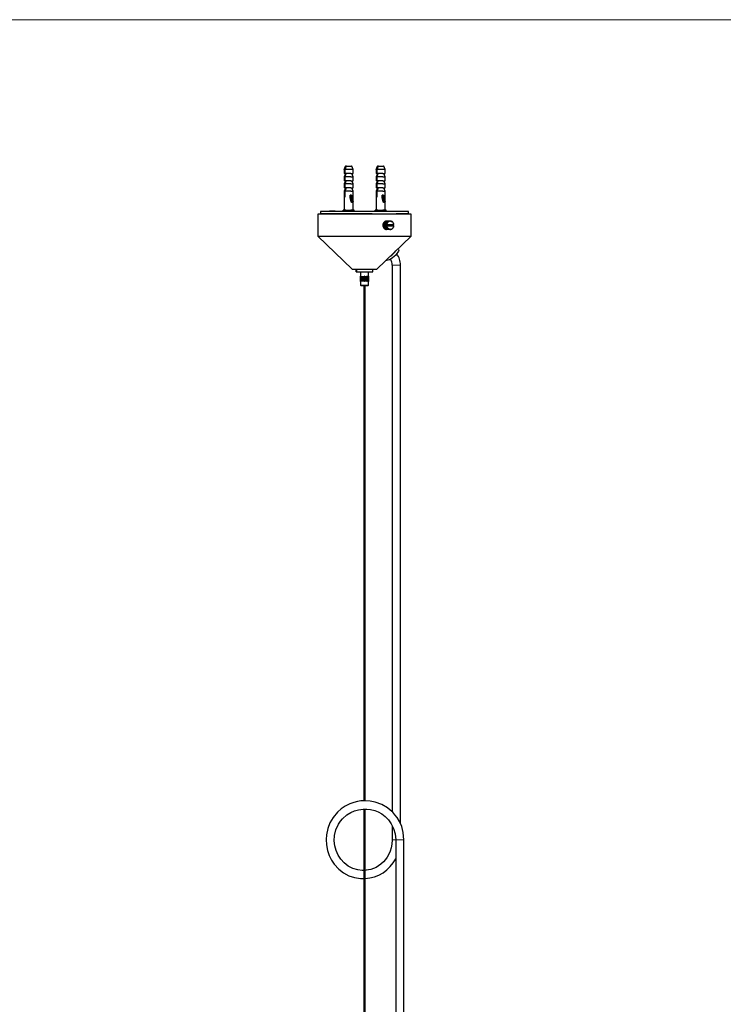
# Model space of a CAD drawing. Header units: millimetres. Extents: x 25 to 2075, y 25 to 1460.
# Tile 3 of 6: x 538 to 1050, y 742 to 1460. Entities that reach past the tile are written whole.
import ezdxf

# ---------------------------------------------------------------- set-up
doc = ezdxf.new("R2010")
doc.units = ezdxf.units.MM
doc.header["$LTSCALE"] = 5
doc.linetypes.add('PHANTOM', pattern=[12.7, 6.35, -1.27, 1.27, -1.27, 1.27, -1.27])

msp = doc.modelspace()

# ---------------------------------------------------------------- linework, layer by layer
at = {"color": 7, "linetype": 'Continuous', "lineweight": 18}
msp.add_line((2075, 1460), (25, 1460), dxfattribs=at)
at = {"color": 7, "linetype": 'Continuous', "lineweight": 25}
for p, q in [((774.76, 1353.25), (773.79, 1350.85)), ((773.79, 1350.85), (773.79, 1347.98)), ((773.95, 1350.85), (773.8, 1350.85)), ((773.95, 1350.85), (773.95, 1347.98)), ((774.49, 1347.98), (774.49, 1350.85)), ((774.83, 1353.25), (774.91, 1353.25)), ((775.34, 1353.25), (774.86, 1353.25)), ((774.91, 1353.25), (774.91, 1352)), ((775.45, 1353.25), (775.36, 1353.25)), ((775.45, 1353.25), (779.34, 1353.25)), ((779.37, 1353.25), (779.28, 1353.25)), ((780.4, 1350.85), (779.43, 1353.25)), ((780.4, 1347.98), (780.4, 1350.85)), ((798.06, 1353.25), (797.1, 1350.85)), ((797.1, 1350.85), (797.1, 1347.98)), ((797.26, 1350.85), (797.11, 1350.85)), ((797.26, 1350.85), (797.26, 1347.98)), ((797.8, 1347.98), (797.8, 1350.85)), ((798.13, 1353.25), (798.21, 1353.25)), ((798.64, 1353.25), (798.16, 1353.25)), ((798.21, 1353.25), (798.21, 1352)), ((798.75, 1353.25), (798.67, 1353.25)), ((798.75, 1353.25), (802.64, 1353.25)), ((802.67, 1353.25), (802.59, 1353.25)), ((803.71, 1350.85), (802.74, 1353.25)), ((803.71, 1347.98), (803.71, 1350.85)), ((774.76, 1347.98), (773.79, 1345.57)), ((773.79, 1345.57), (773.79, 1342.68)), ((774.76, 1342.68), (773.79, 1340.27)), ((773.95, 1347.98), (773.81, 1347.98)), ((773.95, 1342.68), (773.81, 1342.68)), ((773.95, 1345.57), (773.82, 1345.57)), ((774.83, 1347.98), (773.95, 1345.57)), ((774.49, 1347.98), (773.95, 1347.98)), ((773.95, 1345.57), (773.95, 1342.68)), ((774.83, 1342.68), (773.95, 1340.27)), ((774.49, 1342.68), (773.95, 1342.68)), ((774.49, 1345.57), (775.36, 1347.98)), ((778.65, 1347.98), (774.49, 1347.98)), ((774.49, 1342.68), (774.49, 1345.57)), ((778.65, 1345.57), (774.49, 1345.57)), ((774.49, 1340.27), (775.36, 1342.68)), ((778.65, 1342.68), (774.49, 1342.68)), ((774.91, 1347.98), (774.91, 1346.72)), ((774.91, 1342.68), (774.91, 1341.42)), ((778.65, 1347.98), (780.39, 1347.98)), ((778.65, 1345.57), (780.39, 1345.57)), ((778.65, 1342.68), (780.39, 1342.68)), ((780.4, 1345.57), (779.43, 1347.98)), ((780.4, 1340.27), (779.43, 1342.68)), ((780.4, 1342.68), (780.4, 1345.57)), ((798.06, 1347.98), (797.1, 1345.57)), ((797.1, 1345.57), (797.1, 1342.68)), ((798.06, 1342.68), (797.1, 1340.27)), ((797.26, 1347.98), (797.11, 1347.98)), ((797.26, 1342.68), (797.11, 1342.68)), ((797.26, 1345.57), (797.13, 1345.57)), ((798.13, 1347.98), (797.26, 1345.57)), ((797.8, 1347.98), (797.26, 1347.98)), ((797.26, 1345.57), (797.26, 1342.68)), ((798.13, 1342.68), (797.26, 1340.27)), ((797.8, 1342.68), (797.26, 1342.68)), ((797.8, 1345.57), (798.67, 1347.98)), ((801.96, 1347.98), (797.8, 1347.98)), ((801.96, 1345.57), (797.8, 1345.57)), ((797.8, 1342.68), (797.8, 1345.57)), ((797.8, 1340.27), (798.67, 1342.68)), ((801.96, 1342.68), (797.8, 1342.68)), ((798.21, 1347.98), (798.21, 1346.72)), ((798.21, 1342.68), (798.21, 1341.42)), ((801.96, 1347.98), (803.7, 1347.98)), ((801.96, 1345.57), (803.7, 1345.57)), ((801.96, 1342.68), (803.7, 1342.68)), ((803.71, 1345.57), (802.74, 1347.98)), ((803.71, 1340.27), (802.74, 1342.68)), ((803.71, 1342.68), (803.71, 1345.57)), ((773.79, 1340.27), (773.79, 1337.38)), ((774.76, 1337.38), (773.79, 1334.97)), ((773.79, 1334.97), (773.79, 1321.15)), ((773.95, 1337.38), (773.81, 1337.38)), ((773.95, 1340.27), (773.82, 1340.27)), ((773.95, 1334.97), (773.82, 1334.97)), ((773.95, 1340.27), (773.95, 1337.38)), ((774.83, 1337.38), (773.95, 1334.97)), ((774.49, 1337.38), (773.95, 1337.38)), ((773.95, 1334.97), (773.95, 1330.99)), ((774.49, 1337.38), (774.49, 1340.27)), ((778.65, 1340.27), (774.49, 1340.27)), ((774.49, 1334.97), (775.36, 1337.38)), ((778.65, 1337.38), (774.49, 1337.38)), ((774.49, 1330.99), (774.49, 1334.97)), ((778.65, 1334.97), (774.49, 1334.97)), ((774.91, 1337.38), (774.91, 1336.12)), ((778.65, 1340.27), (780.39, 1340.27)), ((778.65, 1337.38), (780.39, 1337.38)), ((778.65, 1334.97), (780.39, 1334.97)), ((780.4, 1334.97), (779.43, 1337.38)), ((780.4, 1337.38), (780.4, 1340.27)), ((780.4, 1321.15), (780.4, 1334.97)), ((797.1, 1340.27), (797.1, 1337.38)), ((798.06, 1337.38), (797.1, 1334.97)), ((797.1, 1334.97), (797.1, 1321.15)), ((797.26, 1337.38), (797.11, 1337.38)), ((797.26, 1340.27), (797.13, 1340.27)), ((797.26, 1334.97), (797.13, 1334.97)), ((797.26, 1340.27), (797.26, 1337.38)), ((798.13, 1337.38), (797.26, 1334.97)), ((797.8, 1337.38), (797.26, 1337.38)), ((797.26, 1334.97), (797.26, 1330.99)), ((797.8, 1337.38), (797.8, 1340.27)), ((801.96, 1340.27), (797.8, 1340.27)), ((797.8, 1334.97), (798.67, 1337.38)), ((801.96, 1337.38), (797.8, 1337.38)), ((797.8, 1330.99), (797.8, 1334.97)), ((801.96, 1334.97), (797.8, 1334.97)), ((798.21, 1337.38), (798.21, 1336.12)), ((801.96, 1340.27), (803.7, 1340.27)), ((801.96, 1337.38), (803.7, 1337.38)), ((801.96, 1334.97), (803.7, 1334.97)), ((803.71, 1334.97), (802.74, 1337.38)), ((803.71, 1337.38), (803.71, 1340.27)), ((803.71, 1321.15), (803.71, 1334.97)), ((773.95, 1330.99), (774.49, 1330.99)), ((778.19, 1330.15), (778.19, 1332.15)), ((778.19, 1332.15), (779.39, 1327.75)), ((778.98, 1327.25), (778.19, 1330.15)), ((779.08, 1332.15), (780.27, 1327.75)), ((797.26, 1330.99), (797.8, 1330.99)), ((801.5, 1330.15), (801.5, 1332.15)), ((801.5, 1332.15), (802.7, 1327.75)), ((802.29, 1327.25), (801.5, 1330.15)), ((802.38, 1332.15), (803.58, 1327.75)), ((763.44, 1320.69), (766.01, 1320.69)), ((766.01, 1320.69), (766.94, 1320.69)), ((772.97, 1321.15), (772.97, 1320.19)), ((779.18, 1327), (780.07, 1327)), ((781.22, 1320.19), (781.22, 1321.15)), ((796.28, 1321.15), (796.28, 1320.19)), ((802.49, 1327), (803.37, 1327)), ((804.53, 1320.19), (804.53, 1321.15)), ((754.63, 1318.19), (754.63, 1302.19)), ((804.64, 1318.19), (754.63, 1318.19)), ((756.63, 1320.19), (756.63, 1318.69)), ((820.63, 1320.19), (756.63, 1320.19)), ((756.63, 1318.69), (794.12, 1318.69)), ((762.99, 1318.57), (762.1, 1318.57)), ((762.28, 1318.69), (762.28, 1318.57)), ((763.69, 1318.69), (763.69, 1318.19)), ((767.19, 1318.19), (767.19, 1318.69)), ((774.64, 1318.69), (774.13, 1318.19)), ((780.06, 1318.19), (779.55, 1318.69)), ((783.89, 1318.19), (783.89, 1318.69)), ((793.38, 1318.69), (793.38, 1318.19)), ((794.12, 1318.69), (794.12, 1318.19)), ((806.63, 1313.03), (803.8, 1313.03)), ((803.81, 1312.99), (803.8, 1313.03)), ((806.96, 1313.13), (804.13, 1313.13)), ((804.25, 1313.13), (804.25, 1313.16)), ((807.08, 1313.16), (804.25, 1313.16)), ((807.42, 1313.19), (804.59, 1313.19)), ((822.63, 1318.19), (804.64, 1318.19)), ((806.65, 1312.78), (806.63, 1313.03)), ((807.06, 1312.9), (806.96, 1313.13)), ((807.06, 1312.9), (807.08, 1313.16)), ((807.48, 1312.94), (807.42, 1313.19)), ((807.54, 1313.19), (807.42, 1313.19)), ((807.48, 1312.94), (807.54, 1313.19)), ((807.9, 1312.9), (807.88, 1313.16)), ((807.99, 1313.13), (807.88, 1313.13)), ((807.9, 1312.9), (807.99, 1313.13)), ((808.31, 1312.78), (808.33, 1313.03)), ((811.77, 1318.69), (820.63, 1318.69)), ((811.77, 1318.69), (811.77, 1318.19)), ((820.63, 1318.69), (820.63, 1320.19)), ((822.63, 1302.19), (822.63, 1318.19)), ((804.36, 1310.26), (802.01, 1310.26)), ((802.23, 1310.19), (802.01, 1310.26)), ((802.23, 1310.19), (802.01, 1310.12)), ((804.36, 1310.12), (802.01, 1310.12)), ((802.26, 1310.67), (802.04, 1310.65)), ((804.39, 1310.65), (802.04, 1310.65)), ((804.39, 1309.74), (802.04, 1309.74)), ((802.26, 1309.71), (802.04, 1309.74)), ((802.26, 1310.67), (802.06, 1310.78)), ((804.88, 1310.78), (802.06, 1310.78)), ((802.26, 1309.71), (802.06, 1309.6)), ((804.88, 1309.6), (802.06, 1309.6)), ((804.97, 1311.15), (802.15, 1311.15)), ((804.97, 1309.23), (802.15, 1309.23)), ((805.01, 1311.28), (802.19, 1311.28)), ((802.34, 1311.15), (802.19, 1311.28)), ((802.34, 1309.23), (802.19, 1309.1)), ((805.01, 1309.1), (802.19, 1309.1)), ((802.23, 1310.19), (804.58, 1310.19)), ((802.26, 1310.67), (804.62, 1310.67)), ((802.26, 1309.71), (804.62, 1309.71)), ((805.16, 1311.63), (802.33, 1311.63)), ((805.16, 1308.75), (802.33, 1308.75)), ((805.22, 1311.75), (802.39, 1311.75)), ((802.49, 1311.63), (802.39, 1311.75)), ((802.49, 1308.75), (802.39, 1308.63)), ((805.22, 1308.63), (802.39, 1308.63)), ((805.41, 1312.07), (802.59, 1312.07)), ((805.41, 1308.31), (802.59, 1308.31)), ((802.73, 1312.07), (802.66, 1312.17)), ((805.49, 1312.17), (802.66, 1312.17)), ((802.73, 1308.31), (802.66, 1308.21)), ((805.49, 1308.21), (802.66, 1308.21)), ((805.73, 1312.45), (802.91, 1312.45)), ((805.73, 1307.94), (802.91, 1307.94)), ((805.82, 1312.53), (803, 1312.53)), ((803.03, 1312.45), (803, 1312.53)), ((803.03, 1307.94), (803, 1307.85)), ((805.82, 1307.85), (803, 1307.85)), ((806.1, 1312.76), (803.28, 1312.76)), ((806.1, 1307.63), (803.28, 1307.63)), ((806.21, 1312.82), (803.38, 1312.82)), ((803.4, 1312.76), (803.38, 1312.82)), ((803.4, 1307.63), (803.38, 1307.56)), ((806.21, 1307.56), (803.38, 1307.56)), ((806.52, 1312.99), (803.69, 1312.99)), ((806.52, 1307.4), (803.69, 1307.4)), ((803.81, 1307.4), (803.8, 1307.35)), ((806.63, 1307.35), (803.8, 1307.35)), ((806.96, 1307.25), (804.13, 1307.25)), ((804.25, 1307.25), (804.25, 1307.23)), ((807.08, 1307.23), (804.25, 1307.23)), ((804.36, 1310.26), (804.58, 1310.19)), ((804.36, 1310.12), (804.58, 1310.19)), ((804.39, 1310.65), (804.62, 1310.67)), ((804.39, 1309.74), (804.62, 1309.71)), ((805.05, 1310.69), (804.57, 1310.69)), ((804.57, 1310.69), (804.62, 1310.67)), ((804.57, 1309.69), (804.62, 1309.71)), ((805.05, 1309.69), (804.57, 1309.69)), ((807.42, 1307.19), (804.59, 1307.19)), ((805.05, 1310.69), (804.88, 1310.78)), ((805.05, 1309.69), (804.88, 1309.6)), ((805.2, 1311.13), (804.97, 1311.15)), ((805.2, 1309.25), (804.97, 1309.23)), ((805.2, 1311.13), (805.01, 1311.28)), ((805.2, 1309.25), (805.01, 1309.1)), ((805.05, 1310.69), (809.91, 1310.69)), ((805.05, 1309.69), (809.91, 1309.69)), ((805.38, 1311.57), (805.16, 1311.63)), ((805.38, 1308.82), (805.16, 1308.75)), ((805.38, 1311.57), (805.22, 1311.75)), ((805.38, 1308.82), (805.22, 1308.63)), ((805.62, 1311.96), (805.41, 1312.07)), ((805.62, 1308.42), (805.41, 1308.31)), ((805.62, 1311.96), (805.49, 1312.17)), ((805.62, 1308.42), (805.49, 1308.21)), ((805.92, 1312.3), (805.73, 1312.45)), ((805.92, 1308.08), (805.73, 1307.94)), ((805.92, 1312.3), (805.82, 1312.53)), ((805.92, 1308.08), (805.82, 1307.85)), ((806.26, 1312.57), (806.1, 1312.76)), ((806.26, 1307.81), (806.1, 1307.63)), ((806.26, 1312.57), (806.21, 1312.82)), ((806.26, 1307.81), (806.21, 1307.56)), ((806.65, 1312.78), (806.52, 1312.99)), ((806.65, 1307.61), (806.52, 1307.4)), ((806.65, 1307.61), (806.63, 1307.35)), ((807.06, 1307.48), (806.96, 1307.25)), ((807.06, 1307.48), (807.08, 1307.23)), ((807.48, 1307.44), (807.42, 1307.19)), ((807.54, 1307.19), (807.42, 1307.19)), ((807.48, 1307.44), (807.54, 1307.19)), ((807.9, 1307.48), (807.88, 1307.23)), ((807.99, 1307.25), (807.88, 1307.25)), ((807.9, 1307.48), (807.99, 1307.25)), ((808.31, 1312.78), (808.44, 1312.99)), ((808.31, 1307.61), (808.44, 1307.4)), ((808.31, 1307.61), (808.33, 1307.35)), ((808.44, 1312.99), (808.32, 1312.99)), ((808.44, 1307.4), (808.32, 1307.4)), ((808.69, 1312.57), (808.75, 1312.82)), ((808.69, 1312.57), (808.85, 1312.76)), ((808.69, 1307.81), (808.85, 1307.63)), ((808.69, 1307.81), (808.75, 1307.56)), ((808.85, 1312.76), (808.73, 1312.76)), ((808.85, 1307.63), (808.73, 1307.63)), ((809.04, 1312.3), (809.13, 1312.53)), ((809.04, 1312.3), (809.22, 1312.45)), ((809.04, 1308.08), (809.22, 1307.94)), ((809.04, 1308.08), (809.13, 1307.85)), ((809.22, 1312.45), (809.1, 1312.45)), ((809.22, 1307.94), (809.1, 1307.94)), ((809.34, 1311.96), (809.47, 1312.17)), ((809.34, 1311.96), (809.54, 1312.07)), ((809.34, 1308.42), (809.54, 1308.31)), ((809.34, 1308.42), (809.47, 1308.21)), ((809.54, 1312.07), (809.4, 1312.07)), ((809.44, 1310.69), (809.4, 1310.67)), ((809.62, 1310.65), (809.4, 1310.67)), ((809.62, 1309.74), (809.4, 1309.71)), ((809.44, 1309.69), (809.4, 1309.71)), ((809.54, 1308.31), (809.4, 1308.31)), ((809.65, 1310.26), (809.43, 1310.19)), ((809.65, 1310.12), (809.43, 1310.19)), ((809.58, 1311.57), (809.74, 1311.75)), ((809.58, 1311.57), (809.8, 1311.63)), ((809.58, 1308.82), (809.8, 1308.75)), ((809.58, 1308.82), (809.74, 1308.63)), ((809.8, 1311.63), (809.64, 1311.63)), ((809.8, 1308.75), (809.64, 1308.75)), ((809.76, 1311.13), (809.94, 1311.28)), ((809.76, 1311.13), (809.98, 1311.15)), ((809.76, 1309.25), (809.98, 1309.23)), ((809.76, 1309.25), (809.94, 1309.1)), ((809.98, 1311.15), (809.79, 1311.15)), ((809.98, 1309.23), (809.79, 1309.23)), ((809.91, 1310.69), (810.07, 1310.78)), ((809.91, 1309.69), (810.07, 1309.6)), ((754.63, 1302.19), (779.63, 1278.19)), ((754.63, 1302.19), (804.64, 1302.19)), ((797.63, 1278.19), (822.63, 1302.19)), ((804.64, 1302.19), (822.63, 1302.19)), ((813.4, 1292.63), (813.08, 1293.02)), ((805.01, 1284.6), (804.44, 1284.72)), ((779.63, 1278.19), (792.87, 1278.19)), ((782.63, 1278.19), (782.63, 1276.19)), ((782.63, 1277.69), (782.84, 1277.69)), ((782.63, 1276.19), (782.63, 1277.69)), ((782.84, 1277.69), (782.84, 1276.19)), ((792.87, 1278.19), (797.63, 1278.19)), ((794.63, 1276.19), (794.63, 1278.19)), ((808.88, 1281.12), (808.88, 882.72)), ((814.88, 874), (814.88, 1281.12)), ((782.63, 1276.19), (782.84, 1276.19)), ((782.84, 1276.19), (794.63, 1276.19)), ((785.63, 1276.19), (785.63, 1266.44)), ((785.67, 1273.19), (785.66, 1273.19)), ((785.66, 1269.19), (785.66, 1273.19)), ((785.67, 1273.19), (785.67, 1269.19)), ((786, 1273.19), (785.97, 1273.19)), ((785.97, 1269.19), (785.97, 1273.19)), ((786, 1273.19), (786, 1269.19)), ((786.65, 1273.19), (786.61, 1273.19)), ((786.61, 1269.19), (786.61, 1273.19)), ((786.65, 1273.19), (786.65, 1269.19)), ((787.54, 1273.19), (787.49, 1273.19)), ((787.49, 1269.19), (787.49, 1273.19)), ((787.54, 1273.19), (787.54, 1269.19)), ((788.56, 1273.19), (788.5, 1273.19)), ((788.5, 1269.19), (788.5, 1273.19)), ((788.53, 1273.19), (788.53, 1269.19)), ((788.56, 1273.19), (788.56, 1269.19)), ((789.59, 1273.19), (789.54, 1273.19)), ((789.54, 1269.19), (789.54, 1273.19)), ((789.59, 1273.19), (789.59, 1269.19)), ((790.5, 1273.19), (790.46, 1273.19)), ((790.46, 1269.19), (790.46, 1273.19)), ((790.5, 1273.19), (790.5, 1269.19)), ((791.19, 1273.19), (791.16, 1273.19)), ((791.16, 1269.19), (791.16, 1273.19)), ((791.19, 1273.19), (791.19, 1269.19)), ((791.57, 1273.19), (791.56, 1273.19)), ((791.56, 1269.19), (791.56, 1273.19)), ((791.57, 1273.19), (791.57, 1269.19)), ((791.63, 1266.44), (791.63, 1276.19)), ((785.63, 1266.44), (785.88, 1266.19)), ((785.67, 1269.19), (785.66, 1269.19)), ((785.92, 1266.19), (789.02, 1266.19)), ((786, 1269.19), (785.97, 1269.19)), ((786.65, 1269.19), (786.61, 1269.19)), ((787.54, 1269.19), (787.49, 1269.19)), ((788.13, 1266.19), (788.13, 890.78)), ((788.56, 1269.19), (788.5, 1269.19)), ((789.02, 1266.19), (791.35, 1266.19)), ((789.13, 890.83), (789.13, 1266.19)), ((789.59, 1269.19), (789.54, 1269.19)), ((790.5, 1269.19), (790.46, 1269.19)), ((791.19, 1269.19), (791.16, 1269.19)), ((791.38, 1266.19), (791.63, 1266.44)), ((791.57, 1269.19), (791.56, 1269.19)), ((788.13, 884.79), (788.13, 429.11)), ((789.13, 428.95), (789.13, 884.8)), ((808.88, 872.62), (808.88, 862.43)), ((811.42, 862.43), (811.42, 441.73)), ((817.42, 441.73), (817.42, 862.43))]:
    msp.add_line(p, q, dxfattribs=at)
at = {"color": 8, "linetype": 'PHANTOM', "lineweight": 18}
for p, q in [((779.39, 1327.75), (780.27, 1327.75)), ((802.7, 1327.75), (803.58, 1327.75)), ((765.73, 1318.69), (765.73, 1318.19)), ((809.91, 1281.12), (808.88, 1281.12)), ((814.88, 1281.12), (809.91, 1281.12)), ((789.05, 1266.44), (789.02, 1266.19)), ((809.91, 862.43), (808.88, 862.43)), ((811.42, 862.43), (809.91, 862.43)), ((811.45, 862.43), (811.42, 862.43)), ((817.42, 862.43), (811.45, 862.43))]:
    msp.add_line(p, q, dxfattribs=at)
at = {"color": 7, "linetype": 'Continuous', "lineweight": 25, "flags": 128}
for points in [[(773.95, 1350.85), (774.17, 1351.45), (774.39, 1352.05), (774.83, 1353.25)], [(775.36, 1353.25), (774.93, 1352.05), (774.71, 1351.45), (774.49, 1350.85)], [(778.65, 1350.85), (777.46, 1350.85), (776.13, 1350.85), (775.2, 1350.85), (774.49, 1350.85)], [(775.31, 1353.25), (774.96, 1353.25), (774.76, 1353.25), (774.83, 1353.25)], [(775.36, 1353.25), (776.03, 1353.25), (776.89, 1353.25), (777.58, 1353.25), (778.2, 1353.25)], [(778.2, 1353.25), (778.86, 1353.25), (779.3, 1353.25), (779.43, 1353.25), (779.37, 1353.25)], [(780.37, 1350.85), (780.39, 1350.85), (780.04, 1350.85), (779.44, 1350.85), (778.65, 1350.85)], [(797.26, 1350.85), (797.48, 1351.45), (797.69, 1352.05), (798.13, 1353.25)], [(798.67, 1353.25), (798.23, 1352.05), (798.02, 1351.45), (797.8, 1350.85)], [(801.96, 1350.85), (800.76, 1350.85), (799.44, 1350.85), (798.51, 1350.85), (797.8, 1350.85)], [(798.62, 1353.25), (798.27, 1353.25), (798.07, 1353.25), (798.13, 1353.25)], [(798.67, 1353.25), (799.34, 1353.25), (800.19, 1353.25), (800.89, 1353.25), (801.5, 1353.25)], [(801.5, 1353.25), (802.16, 1353.25), (802.61, 1353.25), (802.74, 1353.25), (802.67, 1353.25)], [(803.68, 1350.85), (803.7, 1350.85), (803.35, 1350.85), (802.74, 1350.85), (801.96, 1350.85)], [(775.32, 1337.26), (775.18, 1337.15), (775.02, 1336.99), (774.96, 1336.83), (774.97, 1336.75), (775.01, 1336.68), (775.09, 1336.62)], [(798.62, 1337.26), (798.49, 1337.15), (798.33, 1336.99), (798.26, 1336.83), (798.28, 1336.75), (798.32, 1336.68), (798.39, 1336.62)], [(778.65, 1332.08), (778.4, 1332.1), (778.19, 1332.15)], [(779.08, 1332.15), (778.85, 1332.09), (778.65, 1332.08)], [(779.39, 1327.75), (779.42, 1327.57), (779.41, 1327.37), (779.37, 1327.2), (779.3, 1327.07), (779.22, 1327.01), (779.12, 1327.02), (779.04, 1327.1), (778.98, 1327.25)], [(780.27, 1327.75), (780.3, 1327.57), (780.29, 1327.37), (780.25, 1327.2), (780.18, 1327.07), (780.1, 1327.01), (780.07, 1327)], [(801.96, 1332.08), (801.7, 1332.1), (801.5, 1332.15)], [(802.38, 1332.15), (802.15, 1332.09), (801.96, 1332.08)], [(802.7, 1327.75), (802.72, 1327.57), (802.72, 1327.37), (802.68, 1327.2), (802.61, 1327.07), (802.52, 1327.01), (802.43, 1327.02), (802.35, 1327.1), (802.29, 1327.25)], [(803.58, 1327.75), (803.61, 1327.57), (803.6, 1327.37), (803.56, 1327.2), (803.49, 1327.07), (803.4, 1327.01), (803.37, 1327)], [(775.15, 1321.15), (774.17, 1321.15), (773.44, 1321.15), (773.04, 1321.15), (773, 1321.15), (773.32, 1321.15), (773.98, 1321.15), (774.92, 1321.15), (776.04, 1321.15), (777.27, 1321.15), (778.47, 1321.15), (779.56, 1321.15), (780.42, 1321.15), (780.99, 1321.15), (781.22, 1321.15), (781.07, 1321.15), (780.58, 1321.15), (779.77, 1321.15), (778.73, 1321.15), (778.6, 1321.15)], [(773.79, 1321.15), (773.8, 1321.15), (774.06, 1321.15), (774.65, 1321.15), (775.51, 1321.15), (776.53, 1321.15), (777.62, 1321.15), (778.65, 1321.15)], [(778.65, 1321.15), (779.52, 1321.15), (780.12, 1321.15), (780.39, 1321.15), (780.4, 1321.15)], [(798.46, 1321.15), (797.47, 1321.15), (796.75, 1321.15), (796.35, 1321.15), (796.31, 1321.15), (796.63, 1321.15), (797.29, 1321.15), (798.22, 1321.15), (799.35, 1321.15), (800.57, 1321.15), (801.78, 1321.15), (802.86, 1321.15), (803.73, 1321.15), (804.3, 1321.15), (804.52, 1321.15), (804.38, 1321.15), (803.89, 1321.15), (803.08, 1321.15), (802.04, 1321.15), (801.9, 1321.15)], [(797.1, 1321.15), (797.11, 1321.15), (797.37, 1321.15), (797.96, 1321.15), (798.81, 1321.15), (799.84, 1321.15), (800.93, 1321.15), (801.96, 1321.15)], [(801.96, 1321.15), (802.82, 1321.15), (803.42, 1321.15), (803.7, 1321.15), (803.71, 1321.15)], [(763.47, 1318.19), (763.28, 1318.44), (762.99, 1318.57)], [(813.4, 1292.63), (813.42, 1292.62), (813.58, 1292.12), (813.44, 1291.4), (813.01, 1290.52), (812.32, 1289.53), (811.41, 1288.49), (810.33, 1287.47), (809.16, 1286.53), (807.98, 1285.72), (806.84, 1285.11), (805.83, 1284.73), (805.01, 1284.6)], [(785.67, 1266.44), (785.67, 1266.44), (786, 1266.44), (786.62, 1266.44), (787.47, 1266.44), (788.45, 1266.44), (789.05, 1266.44)], [(789.05, 1266.44), (789.75, 1266.44), (790.61, 1266.44), (791.24, 1266.44), (791.58, 1266.44), (791.59, 1266.44)], [(817.42, 862.43), (816.93, 867.64), (815.73, 872.08), (814.13, 875.7), (812.41, 878.54), (810.78, 880.68), (809.19, 882.43), (807.43, 884.06), (805.51, 885.56), (801.22, 888.08), (796.31, 889.89), (792.72, 890.59), (789.04, 890.83), (785.91, 890.66), (783.44, 890.28), (780.98, 889.67), (778, 888.6), (774.69, 886.95), (771.66, 884.9), (769.02, 882.57), (765.79, 878.74), (763.43, 874.7), (761.85, 870.63), (760.87, 866.01), (760.65, 862.48), (760.88, 858.68), (761.68, 854.67), (762.98, 850.9), (764.67, 847.55), (766.62, 844.64), (769.86, 841.1), (773.41, 838.33), (777.31, 836.22), (781.44, 834.81), (785.71, 834.11), (788.13, 834.12)], [(788.13, 840.08), (787, 840.04), (783.79, 840.43), (780.2, 841.52), (776.85, 843.25), (773.91, 845.53), (771.43, 848.23), (769.46, 851.26), (768, 854.54), (767.06, 858), (766.66, 861.56), (766.85, 865.44), (767.83, 869.62), (769.79, 873.88), (771.17, 875.94), (772.69, 877.74), (775.8, 880.51), (778.74, 882.33), (781.3, 883.46), (784.19, 884.31), (787.65, 884.79), (790.24, 884.8), (793.04, 884.47), (796.15, 883.67), (798.63, 882.67), (801.17, 881.25), (803.68, 879.37), (806.06, 876.97), (808.17, 874.05), (809.87, 870.62), (811.01, 866.71), (811.42, 862.43), (811.42, 862.43)], [(808.88, 862.43), (808.66, 859.21), (808.11, 856.43), (807.37, 854.1), (806.15, 851.42), (805.09, 849.63), (803.92, 848.01), (802.41, 846.29), (800.46, 844.53), (797.03, 842.3), (793.25, 840.8), (789.84, 840.14), (789.13, 840.11)]]:
    msp.add_lwpolyline(points, dxfattribs=at)
at = {"color": 8, "linetype": 'PHANTOM', "lineweight": 18, "flags": 128}
msp.add_lwpolyline([(762.59, 1318.19), (762.37, 1318.47), (762.1, 1318.57)], dxfattribs=at)
at = {"color": 7, "linetype": 'Continuous', "lineweight": 25}
for centre, radius, start, end in [((763.44, 1320.19), 0.5, 90, 180), ((766.94, 1320.19), 0.5, 360, 90), ((762.08, 1317.51), 1.06, 88.71275, 139.89239), ((804.67, 1310.79), 2.4, 102.75272, 111.03677), ((804.65, 1310.85), 2.34, 91.45162, 99.8753), ((807.49, 1310.79), 2.4, 102.75272, 111.03677), ((807.48, 1310.85), 2.34, 91.45162, 99.8753), ((807.48, 1310.85), 2.34, 80.1247, 88.54838), ((807.46, 1310.79), 2.4, 68.96323, 77.24728), ((805.4, 1310.19), 3.39, 172.29485, 178.87803), ((805.4, 1310.19), 3.39, 181.12197, 187.70515), ((805.33, 1310.2), 3.32, 163.3645, 170.03561), ((805.33, 1310.18), 3.32, 189.96439, 196.6355), ((805.21, 1310.24), 3.2, 154.21709, 161.05996), ((805.21, 1310.14), 3.2, 198.94004, 205.78291), ((805.07, 1310.32), 3.03, 144.75059, 151.83934), ((805.07, 1310.07), 3.03, 208.16066, 215.24941), ((804.92, 1310.43), 2.85, 134.8854, 142.27612), ((804.92, 1309.96), 2.85, 217.72388, 225.1146), ((804.79, 1310.56), 2.67, 124.57899, 132.29851), ((804.79, 1309.83), 2.67, 227.70149, 235.42101), ((804.71, 1310.69), 2.52, 113.84244, 121.87622), ((804.71, 1309.7), 2.52, 238.12378, 246.15756), ((804.67, 1309.59), 2.4, 248.96323, 257.24728), ((804.65, 1309.53), 2.34, 260.1247, 268.54838), ((807.75, 1310.19), 3.39, 172.29485, 178.87803), ((807.75, 1310.19), 3.39, 181.12197, 187.70515), ((808.16, 1310.2), 3.32, 163.3645, 170.03561), ((808.16, 1310.18), 3.32, 189.96439, 196.6355), ((808.04, 1310.24), 3.2, 154.21709, 161.05996), ((808.04, 1310.14), 3.2, 198.94004, 205.78291), ((807.89, 1310.32), 3.03, 144.75059, 151.83934), ((807.89, 1310.07), 3.03, 208.16066, 215.24941), ((807.74, 1310.43), 2.85, 134.8854, 142.27612), ((807.74, 1309.96), 2.85, 217.72388, 225.1146), ((807.62, 1310.56), 2.67, 124.57899, 132.29851), ((807.62, 1309.83), 2.67, 227.70149, 235.42101), ((807.53, 1310.69), 2.52, 113.84244, 121.87622), ((807.53, 1309.7), 2.52, 238.12378, 246.15756), ((807.49, 1309.59), 2.4, 248.96323, 257.24728), ((807.48, 1309.53), 2.34, 260.1247, 268.54838), ((807.48, 1309.53), 2.34, 271.45162, 279.8753), ((807.46, 1309.59), 2.4, 282.75272, 291.03677), ((807.42, 1310.69), 2.52, 58.12378, 66.15756), ((807.42, 1309.7), 2.52, 293.84244, 301.87622), ((807.34, 1310.56), 2.67, 47.70149, 55.42101), ((807.34, 1309.83), 2.67, 304.57899, 312.29851), ((807.21, 1310.43), 2.85, 37.72388, 45.1146), ((807.21, 1309.96), 2.85, 314.8854, 322.27612), ((807.06, 1310.32), 3.03, 28.16066, 35.24941), ((807.06, 1310.07), 3.03, 324.75059, 331.83934), ((806.26, 1310.19), 3.39, 1.12197, 7.70515), ((806.26, 1310.19), 3.39, 352.29485, 358.87803), ((806.92, 1310.24), 3.2, 18.94004, 25.78291), ((806.92, 1310.14), 3.2, 334.21709, 341.05996), ((806.8, 1310.2), 3.32, 9.96439, 16.6355), ((806.8, 1310.18), 3.32, 343.3645, 350.03561), ((798.28, 1301.19), 16.37, 304.06053, 323.60119), ((801.94, 1281.42), 6.94, 357.57697, 35.91638), ((801.66, 1281.31), 13.22, 359.17445, 37.59009), ((787.69, 860.77), 26.68, 273.10326, 332.7877)]:
    msp.add_arc(centre, radius, start, end, dxfattribs=at)

doc.saveas('drawing.dxf')
